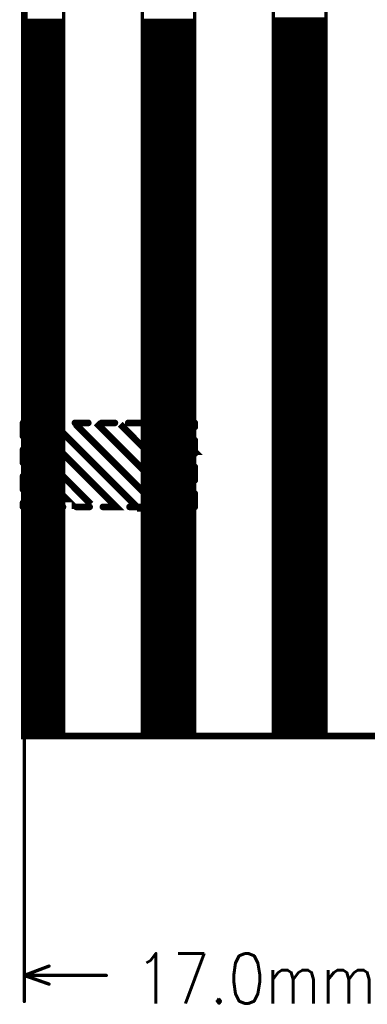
# Model space of a CAD drawing. Extents: x 2.09 to 10.05, y 1.3 to 6.57.
# Tile 4 of 8: x 8.24 to 8.76, y 4.12 to 5.6. Entities that reach past the tile are written whole.
import ezdxf

# ---------------------------------------------------------------- set-up
doc = ezdxf.new("R2010")
doc.units = 0
doc.header["$LTSCALE"] = 25
doc.layers.get('0').update_dxf_attribs({"linetype": 'CONTINUOUS'})
doc.styles.get("Standard").update_dxf_attribs({"font": 'simplex'})

# ---------------------------------------------------------------- blocks, each defined once
blk = doc.blocks.new('DISC')
at = {"color": 0, "const_width": 0.5}
blk.add_lwpolyline([(0, 0.25, 1), (0, -0.25, 1)], format="xyb", close=True, dxfattribs=at)

msp = doc.modelspace()

# ---------------------------------------------------------------- linework, layer by layer
at = {"color": 3}
for points, const_width in [([(8.246, 4.524), (8.246, 6.102), (9.663, 6.102), (9.663, 4.524), (8.246, 4.524)], 0.01), ([(8.246, 6.102), (8.305, 6.102), (8.305, 4.526), (8.246, 4.526), (8.246, 6.102)], 0.005), ([(8.423, 6.102), (8.502, 6.102), (8.502, 4.526), (8.423, 4.526), (8.423, 6.102)], 0.005), ([(8.62, 6.102), (8.699, 6.102), (8.699, 4.528), (8.62, 4.528), (8.62, 6.102)], 0.005), ([(8.246, 5.785), (8.246, 4.126)], 0.005), ([(8.246, 5.598), (8.305, 5.598)], 0.005), ([(8.423, 5.598), (8.502, 5.598)], 0.005), ([(8.62, 5.6), (8.699, 5.6)], 0.005), ([(8.246, 5.593), (8.305, 5.593)], 0.005), ([(8.246, 5.588), (8.305, 5.588)], 0.005), ([(8.246, 5.583), (8.305, 5.583)], 0.005), ([(8.423, 5.593), (8.502, 5.593)], 0.005), ([(8.423, 5.588), (8.502, 5.588)], 0.005), ([(8.423, 5.583), (8.502, 5.583)], 0.005), ([(8.62, 5.595), (8.699, 5.595)], 0.005), ([(8.62, 5.59), (8.699, 5.59)], 0.005), ([(8.62, 5.585), (8.699, 5.585)], 0.005), ([(8.246, 5.578), (8.305, 5.578)], 0.005), ([(8.246, 5.573), (8.305, 5.573)], 0.005), ([(8.246, 5.568), (8.305, 5.568)], 0.005), ([(8.423, 5.578), (8.502, 5.578)], 0.005), ([(8.423, 5.573), (8.502, 5.573)], 0.005), ([(8.423, 5.568), (8.502, 5.568)], 0.005), ([(8.62, 5.58), (8.699, 5.58)], 0.005), ([(8.62, 5.575), (8.699, 5.575)], 0.005), ([(8.62, 5.57), (8.699, 5.57)], 0.005), ([(8.246, 5.563), (8.305, 5.563)], 0.005), ([(8.246, 5.558), (8.305, 5.558)], 0.005), ([(8.246, 5.553), (8.305, 5.553)], 0.005), ([(8.423, 5.563), (8.502, 5.563)], 0.005), ([(8.423, 5.558), (8.502, 5.558)], 0.005), ([(8.423, 5.553), (8.502, 5.553)], 0.005), ([(8.62, 5.565), (8.699, 5.565)], 0.005), ([(8.62, 5.56), (8.699, 5.56)], 0.005), ([(8.62, 5.555), (8.699, 5.555)], 0.005), ([(8.246, 5.548), (8.305, 5.548)], 0.005), ([(8.246, 5.543), (8.305, 5.543)], 0.005), ([(8.246, 5.538), (8.305, 5.538)], 0.005), ([(8.423, 5.548), (8.502, 5.548)], 0.005), ([(8.423, 5.543), (8.502, 5.543)], 0.005), ([(8.423, 5.538), (8.502, 5.538)], 0.005), ([(8.62, 5.55), (8.699, 5.55)], 0.005), ([(8.62, 5.545), (8.699, 5.545)], 0.005), ([(8.62, 5.54), (8.699, 5.54)], 0.005), ([(8.246, 5.533), (8.305, 5.533)], 0.005), ([(8.246, 5.528), (8.305, 5.528)], 0.005), ([(8.246, 5.523), (8.305, 5.523)], 0.005), ([(8.423, 5.533), (8.502, 5.533)], 0.005), ([(8.423, 5.528), (8.502, 5.528)], 0.005), ([(8.423, 5.523), (8.502, 5.523)], 0.005), ([(8.62, 5.535), (8.699, 5.535)], 0.005), ([(8.62, 5.53), (8.699, 5.53)], 0.005), ([(8.62, 5.525), (8.699, 5.525)], 0.005), ([(8.246, 5.518), (8.305, 5.518)], 0.005), ([(8.246, 5.513), (8.305, 5.513)], 0.005), ([(8.246, 5.508), (8.305, 5.508)], 0.005), ([(8.423, 5.518), (8.502, 5.518)], 0.005), ([(8.423, 5.513), (8.502, 5.513)], 0.005), ([(8.423, 5.508), (8.502, 5.508)], 0.005), ([(8.62, 5.52), (8.699, 5.52)], 0.005), ([(8.62, 5.515), (8.699, 5.515)], 0.005), ([(8.62, 5.51), (8.699, 5.51)], 0.005), ([(8.246, 5.503), (8.305, 5.503)], 0.005), ([(8.246, 5.498), (8.305, 5.498)], 0.005), ([(8.423, 5.503), (8.502, 5.503)], 0.005), ([(8.423, 5.498), (8.502, 5.498)], 0.005), ([(8.62, 5.505), (8.699, 5.505)], 0.005), ([(8.62, 5.5), (8.699, 5.5)], 0.005), ([(8.62, 5.495), (8.699, 5.495)], 0.005), ([(8.246, 5.493), (8.305, 5.493)], 0.005), ([(8.246, 5.488), (8.305, 5.488)], 0.005), ([(8.246, 5.483), (8.305, 5.483)], 0.005), ([(8.423, 5.493), (8.502, 5.493)], 0.005), ([(8.423, 5.488), (8.502, 5.488)], 0.005), ([(8.423, 5.483), (8.502, 5.483)], 0.005), ([(8.62, 5.49), (8.699, 5.49)], 0.005), ([(8.62, 5.485), (8.699, 5.485)], 0.005), ([(8.62, 5.48), (8.699, 5.48)], 0.005), ([(8.246, 5.478), (8.305, 5.478)], 0.005), ([(8.246, 5.473), (8.305, 5.473)], 0.005), ([(8.246, 5.468), (8.305, 5.468)], 0.005), ([(8.423, 5.478), (8.502, 5.478)], 0.005), ([(8.423, 5.473), (8.502, 5.473)], 0.005), ([(8.423, 5.468), (8.502, 5.468)], 0.005), ([(8.62, 5.475), (8.699, 5.475)], 0.005), ([(8.62, 5.47), (8.699, 5.47)], 0.005), ([(8.62, 5.465), (8.699, 5.465)], 0.005), ([(8.246, 5.463), (8.305, 5.463)], 0.005), ([(8.246, 5.458), (8.305, 5.458)], 0.005), ([(8.246, 5.453), (8.305, 5.453)], 0.005), ([(8.423, 5.463), (8.502, 5.463)], 0.005), ([(8.423, 5.458), (8.502, 5.458)], 0.005), ([(8.423, 5.453), (8.502, 5.453)], 0.005), ([(8.62, 5.46), (8.699, 5.46)], 0.005), ([(8.62, 5.455), (8.699, 5.455)], 0.005), ([(8.62, 5.45), (8.699, 5.45)], 0.005), ([(8.246, 5.448), (8.305, 5.448)], 0.005), ([(8.246, 5.443), (8.305, 5.443)], 0.005), ([(8.246, 5.438), (8.305, 5.438)], 0.005), ([(8.423, 5.448), (8.502, 5.448)], 0.005), ([(8.423, 5.443), (8.502, 5.443)], 0.005), ([(8.423, 5.438), (8.502, 5.438)], 0.005), ([(8.62, 5.445), (8.699, 5.445)], 0.005), ([(8.62, 5.44), (8.699, 5.44)], 0.005), ([(8.62, 5.435), (8.699, 5.435)], 0.005), ([(8.246, 5.433), (8.305, 5.433)], 0.005), ([(8.246, 5.428), (8.305, 5.428)], 0.005), ([(8.246, 5.423), (8.305, 5.423)], 0.005), ([(8.423, 5.433), (8.502, 5.433)], 0.005), ([(8.423, 5.428), (8.502, 5.428)], 0.005), ([(8.423, 5.423), (8.502, 5.423)], 0.005), ([(8.62, 5.43), (8.699, 5.43)], 0.005), ([(8.62, 5.425), (8.699, 5.425)], 0.005), ([(8.62, 5.42), (8.699, 5.42)], 0.005), ([(8.246, 5.418), (8.305, 5.418)], 0.005), ([(8.246, 5.413), (8.305, 5.413)], 0.005), ([(8.246, 5.408), (8.305, 5.408)], 0.005), ([(8.423, 5.418), (8.502, 5.418)], 0.005), ([(8.423, 5.413), (8.502, 5.413)], 0.005), ([(8.423, 5.408), (8.502, 5.408)], 0.005), ([(8.62, 5.415), (8.699, 5.415)], 0.005), ([(8.62, 5.41), (8.699, 5.41)], 0.005), ([(8.62, 5.405), (8.699, 5.405)], 0.005), ([(8.246, 5.403), (8.305, 5.403)], 0.005), ([(8.246, 5.398), (8.305, 5.398)], 0.005), ([(8.246, 5.393), (8.305, 5.393)], 0.005), ([(8.423, 5.403), (8.502, 5.403)], 0.005), ([(8.423, 5.398), (8.502, 5.398)], 0.005), ([(8.423, 5.393), (8.502, 5.393)], 0.005), ([(8.62, 5.4), (8.699, 5.4)], 0.005), ([(8.62, 5.395), (8.699, 5.395)], 0.005), ([(8.62, 5.39), (8.699, 5.39)], 0.005), ([(8.246, 5.388), (8.305, 5.388)], 0.005), ([(8.246, 5.383), (8.305, 5.383)], 0.005), ([(8.246, 5.378), (8.305, 5.378)], 0.005), ([(8.423, 5.388), (8.502, 5.388)], 0.005), ([(8.423, 5.383), (8.502, 5.383)], 0.005), ([(8.423, 5.378), (8.502, 5.378)], 0.005), ([(8.62, 5.385), (8.699, 5.385)], 0.005), ([(8.62, 5.38), (8.699, 5.38)], 0.005), ([(8.62, 5.375), (8.699, 5.375)], 0.005), ([(8.246, 5.373), (8.305, 5.373)], 0.005), ([(8.246, 5.368), (8.305, 5.368)], 0.005), ([(8.246, 5.363), (8.305, 5.363)], 0.005), ([(8.423, 5.373), (8.502, 5.373)], 0.005), ([(8.423, 5.368), (8.502, 5.368)], 0.005), ([(8.423, 5.363), (8.502, 5.363)], 0.005), ([(8.62, 5.37), (8.699, 5.37)], 0.005), ([(8.62, 5.365), (8.699, 5.365)], 0.005), ([(8.246, 5.358), (8.305, 5.358)], 0.005), ([(8.246, 5.353), (8.305, 5.353)], 0.005), ([(8.246, 5.348), (8.305, 5.348)], 0.005), ([(8.423, 5.358), (8.502, 5.358)], 0.005), ([(8.423, 5.353), (8.502, 5.353)], 0.005), ([(8.423, 5.348), (8.502, 5.348)], 0.005), ([(8.62, 5.36), (8.699, 5.36)], 0.005), ([(8.62, 5.355), (8.699, 5.355)], 0.005), ([(8.62, 5.35), (8.699, 5.35)], 0.005), ([(8.246, 5.343), (8.305, 5.343)], 0.005), ([(8.246, 5.338), (8.305, 5.338)], 0.005), ([(8.246, 5.333), (8.305, 5.333)], 0.005), ([(8.423, 5.343), (8.502, 5.343)], 0.005), ([(8.423, 5.338), (8.502, 5.338)], 0.005), ([(8.423, 5.333), (8.502, 5.333)], 0.005), ([(8.62, 5.345), (8.699, 5.345)], 0.005), ([(8.62, 5.34), (8.699, 5.34)], 0.005), ([(8.62, 5.335), (8.699, 5.335)], 0.005), ([(8.246, 5.328), (8.305, 5.328)], 0.005), ([(8.246, 5.323), (8.305, 5.323)], 0.005), ([(8.246, 5.318), (8.305, 5.318)], 0.005), ([(8.423, 5.328), (8.502, 5.328)], 0.005), ([(8.423, 5.323), (8.502, 5.323)], 0.005), ([(8.423, 5.318), (8.502, 5.318)], 0.005), ([(8.62, 5.33), (8.699, 5.33)], 0.005), ([(8.62, 5.325), (8.699, 5.325)], 0.005), ([(8.62, 5.32), (8.699, 5.32)], 0.005), ([(8.246, 5.313), (8.305, 5.313)], 0.005), ([(8.246, 5.308), (8.305, 5.308)], 0.005), ([(8.246, 5.303), (8.305, 5.303)], 0.005), ([(8.423, 5.313), (8.502, 5.313)], 0.005), ([(8.423, 5.308), (8.502, 5.308)], 0.005), ([(8.423, 5.303), (8.502, 5.303)], 0.005), ([(8.62, 5.315), (8.699, 5.315)], 0.005), ([(8.62, 5.31), (8.699, 5.31)], 0.005), ([(8.62, 5.305), (8.699, 5.305)], 0.005), ([(8.246, 5.298), (8.305, 5.298)], 0.005), ([(8.246, 5.293), (8.305, 5.293)], 0.005), ([(8.246, 5.288), (8.305, 5.288)], 0.005), ([(8.423, 5.298), (8.502, 5.298)], 0.005), ([(8.423, 5.293), (8.502, 5.293)], 0.005), ([(8.423, 5.288), (8.502, 5.288)], 0.005), ([(8.62, 5.3), (8.699, 5.3)], 0.005), ([(8.62, 5.295), (8.699, 5.295)], 0.005), ([(8.62, 5.29), (8.699, 5.29)], 0.005), ([(8.246, 5.283), (8.305, 5.283)], 0.005), ([(8.246, 5.278), (8.305, 5.278)], 0.005), ([(8.246, 5.273), (8.305, 5.273)], 0.005), ([(8.423, 5.283), (8.502, 5.283)], 0.005), ([(8.423, 5.278), (8.502, 5.278)], 0.005), ([(8.423, 5.273), (8.502, 5.273)], 0.005), ([(8.62, 5.285), (8.699, 5.285)], 0.005), ([(8.62, 5.28), (8.699, 5.28)], 0.005), ([(8.62, 5.275), (8.699, 5.275)], 0.005), ([(8.246, 5.268), (8.305, 5.268)], 0.005), ([(8.246, 5.263), (8.305, 5.263)], 0.005), ([(8.246, 5.258), (8.305, 5.258)], 0.005), ([(8.423, 5.268), (8.502, 5.268)], 0.005), ([(8.423, 5.263), (8.502, 5.263)], 0.005), ([(8.423, 5.258), (8.502, 5.258)], 0.005), ([(8.62, 5.27), (8.699, 5.27)], 0.005), ([(8.62, 5.265), (8.699, 5.265)], 0.005), ([(8.62, 5.26), (8.699, 5.26)], 0.005), ([(8.246, 5.253), (8.305, 5.253)], 0.005), ([(8.246, 5.248), (8.305, 5.248)], 0.005), ([(8.246, 5.243), (8.305, 5.243)], 0.005), ([(8.423, 5.253), (8.502, 5.253)], 0.005), ([(8.423, 5.248), (8.502, 5.248)], 0.005), ([(8.423, 5.243), (8.502, 5.243)], 0.005), ([(8.62, 5.255), (8.699, 5.255)], 0.005), ([(8.62, 5.25), (8.699, 5.25)], 0.005), ([(8.62, 5.245), (8.699, 5.245)], 0.005), ([(8.246, 5.238), (8.305, 5.238)], 0.005), ([(8.246, 5.233), (8.305, 5.233)], 0.005), ([(8.246, 5.228), (8.305, 5.228)], 0.005), ([(8.423, 5.238), (8.502, 5.238)], 0.005), ([(8.423, 5.233), (8.502, 5.233)], 0.005), ([(8.423, 5.228), (8.502, 5.228)], 0.005), ([(8.62, 5.24), (8.699, 5.24)], 0.005), ([(8.62, 5.235), (8.699, 5.235)], 0.005), ([(8.62, 5.23), (8.699, 5.23)], 0.005), ([(8.246, 5.223), (8.305, 5.223)], 0.005), ([(8.246, 5.218), (8.305, 5.218)], 0.005), ([(8.246, 5.213), (8.305, 5.213)], 0.005), ([(8.423, 5.223), (8.502, 5.223)], 0.005), ([(8.423, 5.218), (8.502, 5.218)], 0.005), ([(8.423, 5.213), (8.502, 5.213)], 0.005), ([(8.62, 5.225), (8.699, 5.225)], 0.005), ([(8.62, 5.22), (8.699, 5.22)], 0.005), ([(8.62, 5.215), (8.699, 5.215)], 0.005), ([(8.246, 5.208), (8.305, 5.208)], 0.005), ([(8.246, 5.203), (8.305, 5.203)], 0.005), ([(8.246, 5.198), (8.305, 5.198)], 0.005), ([(8.423, 5.208), (8.502, 5.208)], 0.005), ([(8.423, 5.203), (8.502, 5.203)], 0.005), ([(8.423, 5.198), (8.502, 5.198)], 0.005), ([(8.62, 5.21), (8.699, 5.21)], 0.005), ([(8.62, 5.205), (8.699, 5.205)], 0.005), ([(8.62, 5.2), (8.699, 5.2)], 0.005), ([(8.246, 5.193), (8.305, 5.193)], 0.005), ([(8.246, 5.188), (8.305, 5.188)], 0.005), ([(8.246, 5.183), (8.305, 5.183)], 0.005), ([(8.423, 5.193), (8.502, 5.193)], 0.005), ([(8.423, 5.188), (8.502, 5.188)], 0.005), ([(8.423, 5.183), (8.502, 5.183)], 0.005), ([(8.62, 5.195), (8.699, 5.195)], 0.005), ([(8.62, 5.19), (8.699, 5.19)], 0.005), ([(8.62, 5.185), (8.699, 5.185)], 0.005), ([(8.246, 5.178), (8.305, 5.178)], 0.005), ([(8.246, 5.173), (8.305, 5.173)], 0.005), ([(8.423, 5.178), (8.502, 5.178)], 0.005), ([(8.423, 5.173), (8.502, 5.173)], 0.005), ([(8.62, 5.18), (8.699, 5.18)], 0.005), ([(8.62, 5.175), (8.699, 5.175)], 0.005), ([(8.62, 5.17), (8.699, 5.17)], 0.005), ([(8.246, 5.168), (8.305, 5.168)], 0.005), ([(8.246, 5.163), (8.305, 5.163)], 0.005), ([(8.246, 5.158), (8.305, 5.158)], 0.005), ([(8.423, 5.168), (8.502, 5.168)], 0.005), ([(8.423, 5.163), (8.502, 5.163)], 0.005), ([(8.423, 5.158), (8.502, 5.158)], 0.005), ([(8.62, 5.165), (8.699, 5.165)], 0.005), ([(8.62, 5.16), (8.699, 5.16)], 0.005), ([(8.62, 5.155), (8.699, 5.155)], 0.005), ([(8.246, 5.153), (8.305, 5.153)], 0.005), ([(8.246, 5.148), (8.305, 5.148)], 0.005), ([(8.246, 5.143), (8.305, 5.143)], 0.005), ([(8.423, 5.153), (8.502, 5.153)], 0.005), ([(8.423, 5.148), (8.502, 5.148)], 0.005), ([(8.423, 5.143), (8.502, 5.143)], 0.005), ([(8.62, 5.15), (8.699, 5.15)], 0.005), ([(8.62, 5.145), (8.699, 5.145)], 0.005), ([(8.62, 5.14), (8.699, 5.14)], 0.005), ([(8.246, 5.138), (8.305, 5.138)], 0.005), ([(8.246, 5.133), (8.305, 5.133)], 0.005), ([(8.246, 5.128), (8.305, 5.128)], 0.005), ([(8.423, 5.138), (8.502, 5.138)], 0.005), ([(8.423, 5.133), (8.502, 5.133)], 0.005), ([(8.423, 5.128), (8.502, 5.128)], 0.005), ([(8.62, 5.135), (8.699, 5.135)], 0.005), ([(8.62, 5.13), (8.699, 5.13)], 0.005), ([(8.62, 5.125), (8.699, 5.125)], 0.005), ([(8.246, 5.123), (8.305, 5.123)], 0.005), ([(8.246, 5.118), (8.305, 5.118)], 0.005), ([(8.246, 5.113), (8.305, 5.113)], 0.005), ([(8.423, 5.123), (8.502, 5.123)], 0.005), ([(8.423, 5.118), (8.502, 5.118)], 0.005), ([(8.423, 5.113), (8.502, 5.113)], 0.005), ([(8.62, 5.12), (8.699, 5.12)], 0.005), ([(8.62, 5.115), (8.699, 5.115)], 0.005), ([(8.62, 5.11), (8.699, 5.11)], 0.005), ([(8.246, 5.108), (8.305, 5.108)], 0.005), ([(8.246, 5.103), (8.305, 5.103)], 0.005), ([(8.246, 5.098), (8.305, 5.098)], 0.005), ([(8.423, 5.108), (8.502, 5.108)], 0.005), ([(8.423, 5.103), (8.502, 5.103)], 0.005), ([(8.423, 5.098), (8.502, 5.098)], 0.005), ([(8.62, 5.105), (8.699, 5.105)], 0.005), ([(8.62, 5.1), (8.699, 5.1)], 0.005), ([(8.62, 5.095), (8.699, 5.095)], 0.005), ([(8.246, 5.093), (8.305, 5.093)], 0.005), ([(8.246, 5.088), (8.305, 5.088)], 0.005), ([(8.246, 5.083), (8.305, 5.083)], 0.005), ([(8.423, 5.093), (8.502, 5.093)], 0.005), ([(8.423, 5.088), (8.502, 5.088)], 0.005), ([(8.423, 5.083), (8.502, 5.083)], 0.005), ([(8.62, 5.09), (8.699, 5.09)], 0.005), ([(8.62, 5.085), (8.699, 5.085)], 0.005), ([(8.62, 5.08), (8.699, 5.08)], 0.005), ([(8.246, 5.078), (8.305, 5.078)], 0.005), ([(8.246, 5.073), (8.305, 5.073)], 0.005), ([(8.246, 5.068), (8.305, 5.068)], 0.005), ([(8.423, 5.078), (8.502, 5.078)], 0.005), ([(8.423, 5.073), (8.502, 5.073)], 0.005), ([(8.423, 5.068), (8.502, 5.068)], 0.005), ([(8.62, 5.075), (8.699, 5.075)], 0.005), ([(8.62, 5.07), (8.699, 5.07)], 0.005), ([(8.62, 5.065), (8.699, 5.065)], 0.005), ([(8.246, 5.063), (8.305, 5.063)], 0.005), ([(8.246, 5.058), (8.305, 5.058)], 0.005), ([(8.246, 5.053), (8.305, 5.053)], 0.005), ([(8.423, 5.063), (8.502, 5.063)], 0.005), ([(8.423, 5.058), (8.502, 5.058)], 0.005), ([(8.423, 5.053), (8.502, 5.053)], 0.005), ([(8.62, 5.06), (8.699, 5.06)], 0.005), ([(8.62, 5.055), (8.699, 5.055)], 0.005), ([(8.62, 5.05), (8.699, 5.05)], 0.005), ([(8.246, 5.048), (8.305, 5.048)], 0.005), ([(8.246, 5.043), (8.305, 5.043)], 0.005), ([(8.246, 5.038), (8.305, 5.038)], 0.005), ([(8.423, 5.048), (8.502, 5.048)], 0.005), ([(8.423, 5.043), (8.502, 5.043)], 0.005), ([(8.423, 5.038), (8.502, 5.038)], 0.005), ([(8.62, 5.045), (8.699, 5.045)], 0.005), ([(8.62, 5.04), (8.699, 5.04)], 0.005), ([(8.246, 5.033), (8.305, 5.033)], 0.005), ([(8.246, 5.028), (8.305, 5.028)], 0.005), ([(8.246, 5.023), (8.305, 5.023)], 0.005), ([(8.423, 5.033), (8.502, 5.033)], 0.005), ([(8.423, 5.028), (8.502, 5.028)], 0.005), ([(8.423, 5.023), (8.502, 5.023)], 0.005), ([(8.62, 5.035), (8.699, 5.035)], 0.005), ([(8.62, 5.03), (8.699, 5.03)], 0.005), ([(8.62, 5.025), (8.699, 5.025)], 0.005), ([(8.246, 5.018), (8.305, 5.018)], 0.005), ([(8.246, 5.013), (8.305, 5.013)], 0.005), ([(8.246, 5.008), (8.305, 5.008)], 0.005), ([(8.423, 5.018), (8.502, 5.018)], 0.005), ([(8.423, 5.013), (8.502, 5.013)], 0.005), ([(8.423, 5.008), (8.502, 5.008)], 0.005), ([(8.62, 5.02), (8.699, 5.02)], 0.005), ([(8.62, 5.015), (8.699, 5.015)], 0.005), ([(8.62, 5.01), (8.699, 5.01)], 0.005), ([(8.262, 4.994), (8.244, 4.994)], 0.01), ([(8.244, 4.994), (8.244, 4.974)], 0.01), ([(8.246, 5.003), (8.305, 5.003)], 0.005), ([(8.246, 4.998), (8.305, 4.998)], 0.005), ([(8.246, 4.993), (8.305, 4.993)], 0.005), ([(8.26, 4.992), (8.384, 4.868), (8.382, 4.868)], 0.01), ([(8.302, 4.994), (8.282, 4.994)], 0.01), ([(8.293, 4.99), (8.417, 4.866), (8.415, 4.866)], 0.01), ([(8.342, 4.994), (8.322, 4.994)], 0.01), ([(8.323, 4.992), (8.447, 4.868)], 0.01), ([(8.354, 4.994), (8.48, 4.868)], 0.01), ([(8.382, 4.994), (8.362, 4.994)], 0.01), ([(8.39, 4.992), (8.49, 4.892)], 0.01), ([(8.422, 4.994), (8.402, 4.994)], 0.01), ([(8.423, 5.003), (8.502, 5.003)], 0.005), ([(8.423, 4.998), (8.502, 4.998)], 0.005), ([(8.423, 4.993), (8.502, 4.993)], 0.005), ([(8.427, 4.994), (8.498, 4.923)], 0.01), ([(8.462, 4.994), (8.442, 4.994)], 0.01), ([(8.463, 4.99), (8.502, 4.951), (8.5, 4.951)], 0.01), ([(8.502, 4.994), (8.482, 4.994)], 0.01), ([(8.502, 4.988), (8.502, 4.994)], 0.01), ([(8.62, 5.005), (8.699, 5.005)], 0.005), ([(8.62, 5), (8.699, 5)], 0.005), ([(8.62, 4.995), (8.699, 4.995)], 0.005), ([(8.246, 4.988), (8.305, 4.988)], 0.005), ([(8.246, 4.983), (8.305, 4.983)], 0.005), ([(8.246, 4.978), (8.305, 4.978)], 0.005), ([(8.423, 4.988), (8.502, 4.988)], 0.005), ([(8.423, 4.983), (8.502, 4.983)], 0.005), ([(8.423, 4.978), (8.502, 4.978)], 0.005), ([(8.62, 4.99), (8.699, 4.99)], 0.005), ([(8.62, 4.985), (8.699, 4.985)], 0.005), ([(8.62, 4.98), (8.699, 4.98)], 0.005), ([(8.246, 4.972), (8.346, 4.872)], 0.01), ([(8.246, 4.973), (8.305, 4.973)], 0.005), ([(8.246, 4.968), (8.305, 4.968)], 0.005), ([(8.246, 4.963), (8.305, 4.963)], 0.005), ([(8.423, 4.973), (8.502, 4.973)], 0.005), ([(8.423, 4.968), (8.502, 4.968)], 0.005), ([(8.423, 4.963), (8.502, 4.963)], 0.005), ([(8.502, 4.948), (8.502, 4.968)], 0.01), ([(8.62, 4.975), (8.699, 4.975)], 0.005), ([(8.62, 4.97), (8.699, 4.97)], 0.005), ([(8.62, 4.965), (8.699, 4.965)], 0.005), ([(8.244, 4.954), (8.244, 4.934)], 0.01), ([(8.246, 4.958), (8.305, 4.958)], 0.005), ([(8.246, 4.953), (8.305, 4.953)], 0.005), ([(8.246, 4.948), (8.305, 4.948)], 0.005), ([(8.423, 4.958), (8.502, 4.958)], 0.005), ([(8.423, 4.953), (8.502, 4.953)], 0.005), ([(8.423, 4.948), (8.502, 4.948)], 0.005), ([(8.62, 4.96), (8.699, 4.96)], 0.005), ([(8.62, 4.955), (8.699, 4.955)], 0.005), ([(8.62, 4.95), (8.699, 4.95)], 0.005), ([(8.246, 4.943), (8.319, 4.87), (8.317, 4.87)], 0.01), ([(8.246, 4.943), (8.305, 4.943)], 0.005), ([(8.246, 4.938), (8.305, 4.938)], 0.005), ([(8.246, 4.933), (8.305, 4.933)], 0.005), ([(8.423, 4.943), (8.502, 4.943)], 0.005), ([(8.423, 4.938), (8.502, 4.938)], 0.005), ([(8.423, 4.933), (8.502, 4.933)], 0.005), ([(8.62, 4.945), (8.699, 4.945)], 0.005), ([(8.62, 4.94), (8.699, 4.94)], 0.005), ([(8.62, 4.935), (8.699, 4.935)], 0.005), ([(8.246, 4.915), (8.293, 4.868), (8.291, 4.868)], 0.01), ([(8.246, 4.928), (8.305, 4.928)], 0.005), ([(8.246, 4.923), (8.305, 4.923)], 0.005), ([(8.246, 4.918), (8.305, 4.918)], 0.005), ([(8.423, 4.928), (8.502, 4.928)], 0.005), ([(8.423, 4.923), (8.502, 4.923)], 0.005), ([(8.423, 4.918), (8.502, 4.918)], 0.005), ([(8.502, 4.908), (8.502, 4.928)], 0.01), ([(8.62, 4.93), (8.699, 4.93)], 0.005), ([(8.62, 4.925), (8.699, 4.925)], 0.005), ([(8.62, 4.92), (8.699, 4.92)], 0.005), ([(8.244, 4.914), (8.244, 4.894)], 0.01), ([(8.246, 4.913), (8.305, 4.913)], 0.005), ([(8.246, 4.908), (8.305, 4.908)], 0.005), ([(8.246, 4.903), (8.305, 4.903)], 0.005), ([(8.423, 4.913), (8.502, 4.913)], 0.005), ([(8.423, 4.908), (8.502, 4.908)], 0.005), ([(8.423, 4.903), (8.502, 4.903)], 0.005), ([(8.62, 4.915), (8.699, 4.915)], 0.005), ([(8.62, 4.91), (8.699, 4.91)], 0.005), ([(8.62, 4.905), (8.699, 4.905)], 0.005), ([(8.246, 4.898), (8.305, 4.898)], 0.005), ([(8.246, 4.893), (8.305, 4.893)], 0.005), ([(8.246, 4.888), (8.305, 4.888)], 0.005), ([(8.423, 4.898), (8.502, 4.898)], 0.005), ([(8.423, 4.893), (8.502, 4.893)], 0.005), ([(8.423, 4.888), (8.502, 4.888)], 0.005), ([(8.502, 4.868), (8.502, 4.888)], 0.01), ([(8.62, 4.9), (8.699, 4.9)], 0.005), ([(8.62, 4.895), (8.699, 4.895)], 0.005), ([(8.62, 4.89), (8.699, 4.89)], 0.005), ([(8.244, 4.874), (8.244, 4.868)], 0.01), ([(8.246, 4.883), (8.305, 4.883)], 0.005), ([(8.246, 4.878), (8.305, 4.878)], 0.005), ([(8.246, 4.873), (8.305, 4.873)], 0.005), ([(8.423, 4.883), (8.502, 4.883)], 0.005), ([(8.423, 4.878), (8.502, 4.878)], 0.005), ([(8.423, 4.873), (8.502, 4.873)], 0.005), ([(8.62, 4.885), (8.699, 4.885)], 0.005), ([(8.62, 4.88), (8.699, 4.88)], 0.005), ([(8.62, 4.875), (8.699, 4.875)], 0.005), ([(8.244, 4.868), (8.264, 4.868)], 0.01), ([(8.246, 4.868), (8.305, 4.868)], 0.005), ([(8.246, 4.863), (8.305, 4.863)], 0.005), ([(8.246, 4.858), (8.305, 4.858)], 0.005), ([(8.284, 4.868), (8.304, 4.868)], 0.01), ([(8.324, 4.868), (8.344, 4.868)], 0.01), ([(8.364, 4.868), (8.384, 4.868)], 0.01), ([(8.404, 4.868), (8.424, 4.868)], 0.01), ([(8.423, 4.868), (8.502, 4.868)], 0.005), ([(8.423, 4.863), (8.502, 4.863)], 0.005), ([(8.423, 4.858), (8.502, 4.858)], 0.005), ([(8.444, 4.868), (8.464, 4.868)], 0.01), ([(8.484, 4.868), (8.502, 4.868)], 0.01), ([(8.62, 4.87), (8.699, 4.87)], 0.005), ([(8.62, 4.865), (8.699, 4.865)], 0.005), ([(8.62, 4.86), (8.699, 4.86)], 0.005), ([(8.246, 4.853), (8.305, 4.853)], 0.005), ([(8.246, 4.848), (8.305, 4.848)], 0.005), ([(8.423, 4.853), (8.502, 4.853)], 0.005), ([(8.423, 4.848), (8.502, 4.848)], 0.005), ([(8.62, 4.855), (8.699, 4.855)], 0.005), ([(8.62, 4.85), (8.699, 4.85)], 0.005), ([(8.62, 4.845), (8.699, 4.845)], 0.005), ([(8.246, 4.843), (8.305, 4.843)], 0.005), ([(8.246, 4.838), (8.305, 4.838)], 0.005), ([(8.246, 4.833), (8.305, 4.833)], 0.005), ([(8.423, 4.843), (8.502, 4.843)], 0.005), ([(8.423, 4.838), (8.502, 4.838)], 0.005), ([(8.423, 4.833), (8.502, 4.833)], 0.005), ([(8.62, 4.84), (8.699, 4.84)], 0.005), ([(8.62, 4.835), (8.699, 4.835)], 0.005), ([(8.62, 4.83), (8.699, 4.83)], 0.005), ([(8.246, 4.828), (8.305, 4.828)], 0.005), ([(8.246, 4.823), (8.305, 4.823)], 0.005), ([(8.246, 4.818), (8.305, 4.818)], 0.005), ([(8.423, 4.828), (8.502, 4.828)], 0.005), ([(8.423, 4.823), (8.502, 4.823)], 0.005), ([(8.423, 4.818), (8.502, 4.818)], 0.005), ([(8.62, 4.825), (8.699, 4.825)], 0.005), ([(8.62, 4.82), (8.699, 4.82)], 0.005), ([(8.62, 4.815), (8.699, 4.815)], 0.005), ([(8.246, 4.813), (8.305, 4.813)], 0.005), ([(8.246, 4.808), (8.305, 4.808)], 0.005), ([(8.246, 4.803), (8.305, 4.803)], 0.005), ([(8.423, 4.813), (8.502, 4.813)], 0.005), ([(8.423, 4.808), (8.502, 4.808)], 0.005), ([(8.423, 4.803), (8.502, 4.803)], 0.005), ([(8.62, 4.81), (8.699, 4.81)], 0.005), ([(8.62, 4.805), (8.699, 4.805)], 0.005), ([(8.62, 4.8), (8.699, 4.8)], 0.005), ([(8.246, 4.798), (8.305, 4.798)], 0.005), ([(8.246, 4.793), (8.305, 4.793)], 0.005), ([(8.246, 4.788), (8.305, 4.788)], 0.005), ([(8.423, 4.798), (8.502, 4.798)], 0.005), ([(8.423, 4.793), (8.502, 4.793)], 0.005), ([(8.423, 4.788), (8.502, 4.788)], 0.005), ([(8.62, 4.795), (8.699, 4.795)], 0.005), ([(8.62, 4.79), (8.699, 4.79)], 0.005), ([(8.62, 4.785), (8.699, 4.785)], 0.005), ([(8.246, 4.783), (8.305, 4.783)], 0.005), ([(8.246, 4.778), (8.305, 4.778)], 0.005), ([(8.246, 4.773), (8.305, 4.773)], 0.005), ([(8.423, 4.783), (8.502, 4.783)], 0.005), ([(8.423, 4.778), (8.502, 4.778)], 0.005), ([(8.423, 4.773), (8.502, 4.773)], 0.005), ([(8.62, 4.78), (8.699, 4.78)], 0.005), ([(8.62, 4.775), (8.699, 4.775)], 0.005), ([(8.62, 4.77), (8.699, 4.77)], 0.005), ([(8.246, 4.768), (8.305, 4.768)], 0.005), ([(8.246, 4.763), (8.305, 4.763)], 0.005), ([(8.246, 4.758), (8.305, 4.758)], 0.005), ([(8.423, 4.768), (8.502, 4.768)], 0.005), ([(8.423, 4.763), (8.502, 4.763)], 0.005), ([(8.423, 4.758), (8.502, 4.758)], 0.005), ([(8.62, 4.765), (8.699, 4.765)], 0.005), ([(8.62, 4.76), (8.699, 4.76)], 0.005), ([(8.62, 4.755), (8.699, 4.755)], 0.005), ([(8.246, 4.753), (8.305, 4.753)], 0.005), ([(8.246, 4.748), (8.305, 4.748)], 0.005), ([(8.246, 4.743), (8.305, 4.743)], 0.005), ([(8.423, 4.753), (8.502, 4.753)], 0.005), ([(8.423, 4.748), (8.502, 4.748)], 0.005), ([(8.423, 4.743), (8.502, 4.743)], 0.005), ([(8.62, 4.75), (8.699, 4.75)], 0.005), ([(8.62, 4.745), (8.699, 4.745)], 0.005), ([(8.62, 4.74), (8.699, 4.74)], 0.005), ([(8.246, 4.738), (8.305, 4.738)], 0.005), ([(8.246, 4.733), (8.305, 4.733)], 0.005), ([(8.246, 4.728), (8.305, 4.728)], 0.005), ([(8.423, 4.738), (8.502, 4.738)], 0.005), ([(8.423, 4.733), (8.502, 4.733)], 0.005), ([(8.423, 4.728), (8.502, 4.728)], 0.005), ([(8.62, 4.735), (8.699, 4.735)], 0.005), ([(8.62, 4.73), (8.699, 4.73)], 0.005), ([(8.62, 4.725), (8.699, 4.725)], 0.005), ([(8.246, 4.723), (8.305, 4.723)], 0.005), ([(8.246, 4.718), (8.305, 4.718)], 0.005), ([(8.246, 4.713), (8.305, 4.713)], 0.005), ([(8.423, 4.723), (8.502, 4.723)], 0.005), ([(8.423, 4.718), (8.502, 4.718)], 0.005), ([(8.423, 4.713), (8.502, 4.713)], 0.005), ([(8.62, 4.72), (8.699, 4.72)], 0.005), ([(8.62, 4.715), (8.699, 4.715)], 0.005), ([(8.246, 4.708), (8.305, 4.708)], 0.005), ([(8.246, 4.703), (8.305, 4.703)], 0.005), ([(8.246, 4.698), (8.305, 4.698)], 0.005), ([(8.423, 4.708), (8.502, 4.708)], 0.005), ([(8.423, 4.703), (8.502, 4.703)], 0.005), ([(8.423, 4.698), (8.502, 4.698)], 0.005), ([(8.62, 4.71), (8.699, 4.71)], 0.005), ([(8.62, 4.705), (8.699, 4.705)], 0.005), ([(8.62, 4.7), (8.699, 4.7)], 0.005), ([(8.246, 4.693), (8.305, 4.693)], 0.005), ([(8.246, 4.688), (8.305, 4.688)], 0.005), ([(8.246, 4.683), (8.305, 4.683)], 0.005), ([(8.423, 4.693), (8.502, 4.693)], 0.005), ([(8.423, 4.688), (8.502, 4.688)], 0.005), ([(8.423, 4.683), (8.502, 4.683)], 0.005), ([(8.62, 4.695), (8.699, 4.695)], 0.005), ([(8.62, 4.69), (8.699, 4.69)], 0.005), ([(8.62, 4.685), (8.699, 4.685)], 0.005), ([(8.246, 4.678), (8.305, 4.678)], 0.005), ([(8.246, 4.673), (8.305, 4.673)], 0.005), ([(8.246, 4.668), (8.305, 4.668)], 0.005), ([(8.423, 4.678), (8.502, 4.678)], 0.005), ([(8.423, 4.673), (8.502, 4.673)], 0.005), ([(8.423, 4.668), (8.502, 4.668)], 0.005), ([(8.62, 4.68), (8.699, 4.68)], 0.005), ([(8.62, 4.675), (8.699, 4.675)], 0.005), ([(8.62, 4.67), (8.699, 4.67)], 0.005), ([(8.246, 4.663), (8.305, 4.663)], 0.005), ([(8.246, 4.658), (8.305, 4.658)], 0.005), ([(8.246, 4.653), (8.305, 4.653)], 0.005), ([(8.423, 4.663), (8.502, 4.663)], 0.005), ([(8.423, 4.658), (8.502, 4.658)], 0.005), ([(8.423, 4.653), (8.502, 4.653)], 0.005), ([(8.62, 4.665), (8.699, 4.665)], 0.005), ([(8.62, 4.66), (8.699, 4.66)], 0.005), ([(8.62, 4.655), (8.699, 4.655)], 0.005), ([(8.246, 4.648), (8.305, 4.648)], 0.005), ([(8.246, 4.643), (8.305, 4.643)], 0.005), ([(8.246, 4.638), (8.305, 4.638)], 0.005), ([(8.423, 4.648), (8.502, 4.648)], 0.005), ([(8.423, 4.643), (8.502, 4.643)], 0.005), ([(8.423, 4.638), (8.502, 4.638)], 0.005), ([(8.62, 4.65), (8.699, 4.65)], 0.005), ([(8.62, 4.645), (8.699, 4.645)], 0.005), ([(8.62, 4.64), (8.699, 4.64)], 0.005), ([(8.246, 4.633), (8.305, 4.633)], 0.005), ([(8.246, 4.628), (8.305, 4.628)], 0.005), ([(8.246, 4.623), (8.305, 4.623)], 0.005), ([(8.423, 4.633), (8.502, 4.633)], 0.005), ([(8.423, 4.628), (8.502, 4.628)], 0.005), ([(8.423, 4.623), (8.502, 4.623)], 0.005), ([(8.62, 4.635), (8.699, 4.635)], 0.005), ([(8.62, 4.63), (8.699, 4.63)], 0.005), ([(8.62, 4.625), (8.699, 4.625)], 0.005), ([(8.246, 4.618), (8.305, 4.618)], 0.005), ([(8.246, 4.613), (8.305, 4.613)], 0.005), ([(8.246, 4.608), (8.305, 4.608)], 0.005), ([(8.423, 4.618), (8.502, 4.618)], 0.005), ([(8.423, 4.613), (8.502, 4.613)], 0.005), ([(8.423, 4.608), (8.502, 4.608)], 0.005), ([(8.62, 4.62), (8.699, 4.62)], 0.005), ([(8.62, 4.615), (8.699, 4.615)], 0.005), ([(8.62, 4.61), (8.699, 4.61)], 0.005), ([(8.246, 4.603), (8.305, 4.603)], 0.005), ([(8.246, 4.598), (8.305, 4.598)], 0.005), ([(8.246, 4.593), (8.305, 4.593)], 0.005), ([(8.423, 4.603), (8.502, 4.603)], 0.005), ([(8.423, 4.598), (8.502, 4.598)], 0.005), ([(8.423, 4.593), (8.502, 4.593)], 0.005), ([(8.62, 4.605), (8.699, 4.605)], 0.005), ([(8.62, 4.6), (8.699, 4.6)], 0.005), ([(8.62, 4.595), (8.699, 4.595)], 0.005), ([(8.246, 4.588), (8.305, 4.588)], 0.005), ([(8.246, 4.583), (8.305, 4.583)], 0.005), ([(8.246, 4.578), (8.305, 4.578)], 0.005), ([(8.423, 4.588), (8.502, 4.588)], 0.005), ([(8.423, 4.583), (8.502, 4.583)], 0.005), ([(8.423, 4.578), (8.502, 4.578)], 0.005), ([(8.62, 4.59), (8.699, 4.59)], 0.005), ([(8.62, 4.585), (8.699, 4.585)], 0.005), ([(8.62, 4.58), (8.699, 4.58)], 0.005), ([(8.246, 4.573), (8.305, 4.573)], 0.005), ([(8.246, 4.568), (8.305, 4.568)], 0.005), ([(8.246, 4.563), (8.305, 4.563)], 0.005), ([(8.423, 4.573), (8.502, 4.573)], 0.005), ([(8.423, 4.568), (8.502, 4.568)], 0.005), ([(8.423, 4.563), (8.502, 4.563)], 0.005), ([(8.62, 4.575), (8.699, 4.575)], 0.005), ([(8.62, 4.57), (8.699, 4.57)], 0.005), ([(8.62, 4.565), (8.699, 4.565)], 0.005), ([(8.246, 4.558), (8.305, 4.558)], 0.005), ([(8.246, 4.553), (8.305, 4.553)], 0.005), ([(8.246, 4.548), (8.305, 4.548)], 0.005), ([(8.423, 4.558), (8.502, 4.558)], 0.005), ([(8.423, 4.553), (8.502, 4.553)], 0.005), ([(8.423, 4.548), (8.502, 4.548)], 0.005), ([(8.62, 4.56), (8.699, 4.56)], 0.005), ([(8.62, 4.555), (8.699, 4.555)], 0.005), ([(8.62, 4.55), (8.699, 4.55)], 0.005), ([(8.246, 4.543), (8.305, 4.543)], 0.005), ([(8.246, 4.538), (8.305, 4.538)], 0.005), ([(8.246, 4.533), (8.305, 4.533)], 0.005), ([(8.423, 4.543), (8.502, 4.543)], 0.005), ([(8.423, 4.538), (8.502, 4.538)], 0.005), ([(8.423, 4.533), (8.502, 4.533)], 0.005), ([(8.62, 4.545), (8.699, 4.545)], 0.005), ([(8.62, 4.54), (8.699, 4.54)], 0.005), ([(8.62, 4.535), (8.699, 4.535)], 0.005), ([(8.246, 4.528), (8.305, 4.528)], 0.005), ([(8.423, 4.528), (8.502, 4.528)], 0.005), ([(8.62, 4.53), (8.699, 4.53)], 0.005), ([(8.246, 4.165), (8.283, 4.179)], 0.005), ([(8.246, 4.165), (8.369, 4.165)], 0.005), ([(8.246, 4.165), (8.283, 4.152)], 0.005)]:
    msp.add_lwpolyline(points, dxfattribs=dict(at, const_width=const_width))

# ---------------------------------------------------------------- block references
for p, xscale, yscale in [((8.244, 4.994), 0.01, 0.01), ((8.244, 4.994), 0.01, 0.01), ((8.262, 4.994), 0.01, 0.01), ((8.282, 4.994), 0.01, 0.01), ((8.302, 4.994), 0.01, 0.01), ((8.322, 4.994), 0.01, 0.01), ((8.342, 4.994), 0.01, 0.01), ((8.362, 4.994), 0.01, 0.01), ((8.382, 4.994), 0.01, 0.01), ((8.402, 4.994), 0.01, 0.01), ((8.422, 4.994), 0.01, 0.01), ((8.442, 4.994), 0.01, 0.01), ((8.462, 4.994), 0.01, 0.01), ((8.482, 4.994), 0.01, 0.01), ((8.502, 4.994), 0.01, 0.01), ((8.502, 4.994), 0.01, 0.01), ((8.244, 4.974), 0.01, 0.01), ((8.502, 4.988), 0.01, 0.01), ((8.502, 4.968), 0.01, 0.01), ((8.244, 4.954), 0.01, 0.01), ((8.502, 4.948), 0.01, 0.01), ((8.244, 4.934), 0.01, 0.01), ((8.502, 4.928), 0.01, 0.01), ((8.244, 4.914), 0.01, 0.01), ((8.502, 4.908), 0.01, 0.01), ((8.244, 4.894), 0.01, 0.01), ((8.502, 4.888), 0.01, 0.01), ((8.244, 4.874), 0.01, 0.01), ((8.244, 4.868), 0.01, 0.01), ((8.244, 4.868), 0.01, 0.01), ((8.264, 4.868), 0.01, 0.01), ((8.284, 4.868), 0.01, 0.01), ((8.304, 4.868), 0.01, 0.01), ((8.324, 4.868), 0.01, 0.01), ((8.344, 4.868), 0.01, 0.01), ((8.364, 4.868), 0.01, 0.01), ((8.384, 4.868), 0.01, 0.01), ((8.404, 4.868), 0.01, 0.01), ((8.424, 4.868), 0.01, 0.01), ((8.444, 4.868), 0.01, 0.01), ((8.464, 4.868), 0.01, 0.01), ((8.484, 4.868), 0.01, 0.01), ((8.502, 4.868), 0.01, 0.01), ((8.502, 4.868), 0.01, 0.01), ((8.283, 4.179), 0.005, 0.005), ((8.246, 4.165), 0.005, 0.005), ((8.246, 4.165), 0.005, 0.005), ((8.246, 4.165), 0.005, 0.005), ((8.369, 4.165), 0.005, 0.005), ((8.283, 4.152), 0.005, 0.005), ((8.246, 4.126), 0.005, 0.005)]:
    msp.add_blockref('DISC', p, dxfattribs=dict(at, xscale=xscale, yscale=yscale))

# ---------------------------------------------------------------- texts
at = {"color": 3, "width": 0.866}
msp.add_text('17.0mm', height=0.075, dxfattribs=at).set_placement((8.413, 4.123))

doc.saveas('drawing.dxf')
